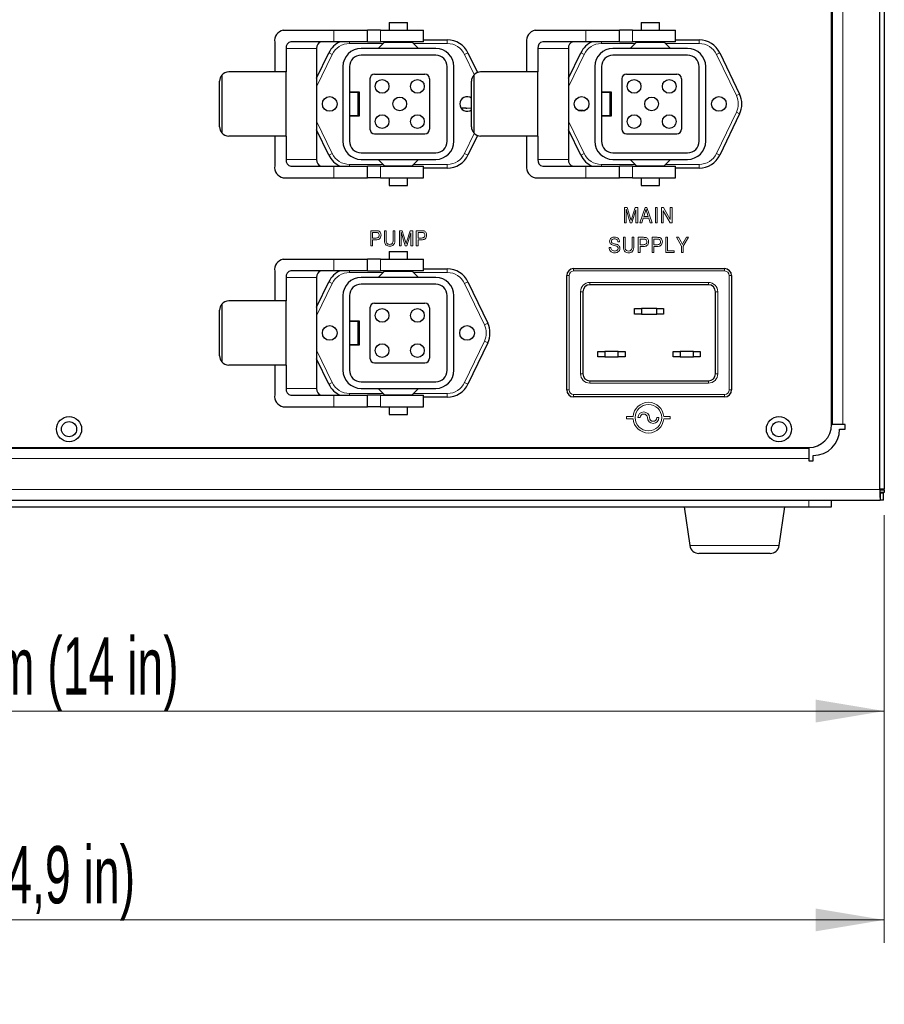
# Model space of a CAD drawing. Header units: millimetres. Extents: x 1 to 419, y 2 to 295.
# Tile 47 of 60: x 183 to 221, y 94 to 137. Entities that reach past the tile are written whole.
import ezdxf

# ---------------------------------------------------------------- set-up
doc = ezdxf.new("R2010")
doc.units = ezdxf.units.MM
doc.styles.add('SLDTEXTSTYLE0', font='TXT', dxfattribs={"width": 0.605})
doc.dimstyles.new('SLDDIMSTYLE0', dxfattribs={"dimtxt": 2.5, "dimasz": 3, "dimexe": 0, "dimexo": 0.0625, "dimtad": 1, "dimlfac": 5, "dimrnd": 1e-09, "dimzin": 12, "dimdsep": 46, "dimtxsty": 'SLDTEXTSTYLE0', "dimsah": 1, "dimcen": 0.09, "dimadec": 0, "dimazin": 3, "dimtfac": 1, "dimtofl": 0, "dimtmove": 0, "dimatfit": 3, "dimfxl": 1, "dimfrac": 2, "dimtolj": 1, "dimtzin": 12, "dimarcsym": 0})
doc.dimstyles.new('SLDDIMSTYLE1', dxfattribs={"dimtxt": 2.5, "dimasz": 3, "dimexe": 0, "dimexo": 0.0625, "dimtad": 1, "dimdec": 0, "dimlfac": 5, "dimrnd": 1e-09, "dimzin": 12, "dimdsep": 46, "dimtxsty": 'SLDTEXTSTYLE0', "dimsah": 1, "dimcen": 0.09, "dimadec": 0, "dimazin": 3, "dimtfac": 1, "dimtofl": 0, "dimtmove": 0, "dimatfit": 3, "dimfxl": 1, "dimfrac": 2, "dimtolj": 1, "dimtzin": 12, "dimarcsym": 0})

# ---------------------------------------------------------------- blocks, each defined once
blk = doc.blocks.new('_D_8')
at = {"color": 7, "linetype": 'Continuous', "lineweight": 0}
for p, q in [((149.527, 115.574), (149.527, 105.905)), ((220.727, 115.454), (220.727, 105.905)), ((149.527, 106.905), (220.727, 106.905))]:
    blk.add_line(p, q, dxfattribs=at)
at = {"color": 7, "linetype": 'Continuous', "lineweight": 18}
for points in [[(149.527, 106.905), (152.527, 106.405), (152.527, 107.405)], [(220.727, 106.905), (217.727, 107.405), (217.727, 106.405)]]:
    blk.add_solid(points, dxfattribs=at)
at = {"color": 7, "linetype": 'Continuous', "lineweight": 18, "char_height": 2.5, "attachment_point": 1, "style": 'SLDTEXTSTYLE0'}
for s, insert in [('356', (173.58, 110.128)), ('mm (14 in)', (180.246, 110.128))]:
    blk.add_mtext(s, dxfattribs=dict(at, insert=insert))
blk = doc.blocks.new('_D_9')
at = {"color": 7, "linetype": 'Continuous', "lineweight": 0}
for p, q in [((145.216, 146.691), (145.216, 96.786)), ((220.727, 115.454), (220.727, 96.786)), ((145.216, 97.786), (220.727, 97.786))]:
    blk.add_line(p, q, dxfattribs=at)
at = {"color": 7, "linetype": 'Continuous', "lineweight": 18}
for points in [[(145.216, 97.786), (148.216, 97.286), (148.216, 98.286)], [(220.727, 97.786), (217.727, 98.286), (217.727, 97.286)]]:
    blk.add_solid(points, dxfattribs=at)
at = {"color": 7, "linetype": 'Continuous', "lineweight": 18, "char_height": 2.5, "attachment_point": 1, "style": 'SLDTEXTSTYLE0'}
for s, insert in [('378', (169.992, 101.009)), ('mm (14,9 in)', (176.659, 101.009))]:
    blk.add_mtext(s, dxfattribs=dict(at, insert=insert))

msp = doc.modelspace()

# ---------------------------------------------------------------- linework, layer by layer
at = {"color": 7, "linetype": 'Continuous', "lineweight": 25}
for p, q in [((220.5266, 116.5741), (220.5266, 156.2541)), ((220.7266, 156.2341), (220.7266, 116.5941)), ((218.4266, 119.4141), (218.4266, 153.4141)), ((199.1076, 136.9741), (199.1076, 136.6341)), ((199.1076, 136.9741), (199.5076, 136.9741)), ((199.5076, 136.9741), (199.9076, 136.9741)), ((199.9076, 136.6341), (199.9076, 136.9741)), ((210.1076, 136.9741), (210.1076, 136.6341)), ((210.1076, 136.9741), (210.5076, 136.9741)), ((210.5076, 136.9741), (210.9076, 136.9741)), ((210.9076, 136.6341), (210.9076, 136.9741)), ((194.4741, 136.6341), (196.6944, 136.6341)), ((196.6944, 136.6341), (198.1625, 136.6341)), ((198.1625, 136.1341), (198.1625, 136.6341)), ((198.7299, 136.6341), (198.1625, 136.6341)), ((198.7299, 136.6341), (200.608, 136.6341)), ((200.608, 136.1341), (200.608, 136.6341)), ((205.4741, 136.6341), (207.6944, 136.6341)), ((207.6944, 136.6341), (209.1625, 136.6341)), ((209.1625, 136.1341), (209.1625, 136.6341)), ((209.7299, 136.6341), (209.1625, 136.6341)), ((209.7299, 136.6341), (211.608, 136.6341)), ((211.608, 136.1341), (211.608, 136.6341)), ((194.1064, 136.1141), (194.1064, 134.8141)), ((196.6944, 136.1341), (194.8135, 136.1341)), ((198.1625, 136.1341), (196.6944, 136.1341)), ((198.1625, 136.1341), (198.7299, 136.1341)), ((198.6276, 135.8341), (198.9076, 136.1141)), ((200.608, 136.1341), (198.7299, 136.1341)), ((198.9076, 136.1141), (199.5076, 136.1141)), ((199.1076, 136.1341), (199.1076, 136.1141)), ((199.5076, 136.1141), (200.1076, 136.1141)), ((199.9076, 136.1141), (199.9076, 136.1341)), ((200.3876, 135.8341), (200.1076, 136.1141)), ((200.608, 136.2141), (201.6446, 136.2141)), ((205.1064, 136.1141), (205.1064, 134.8141)), ((207.6944, 136.1341), (205.8135, 136.1341)), ((209.1625, 136.1341), (207.6944, 136.1341)), ((209.1625, 136.1341), (209.7299, 136.1341)), ((209.6276, 135.8341), (209.9076, 136.1141)), ((211.608, 136.1341), (209.7299, 136.1341)), ((209.9076, 136.1141), (210.5076, 136.1141)), ((210.1076, 136.1341), (210.1076, 136.1141)), ((210.5076, 136.1141), (211.1076, 136.1141)), ((210.9076, 136.1141), (210.9076, 136.1341)), ((211.3876, 135.8341), (211.1076, 136.1141)), ((211.608, 136.2141), (212.6446, 136.2141)), ((194.6014, 135.8341), (194.6014, 134.8141)), ((195.9378, 135.8341), (195.9378, 130.9941)), ((195.9378, 134.5388), (196.4689, 135.6465)), ((201.1376, 135.8341), (197.8776, 135.8341)), ((201.1376, 135.5441), (197.8776, 135.5441)), ((202.5463, 135.6465), (202.9578, 134.7882)), ((205.6014, 135.8341), (205.6014, 134.8141)), ((206.9378, 135.8341), (206.9378, 130.9941)), ((206.9378, 134.5388), (207.4689, 135.6465)), ((212.1376, 135.8341), (208.8776, 135.8341)), ((212.1376, 135.5441), (208.8776, 135.5441)), ((213.5463, 135.6465), (214.4093, 133.8465)), ((197.0876, 135.0441), (197.0876, 131.7841)), ((197.3776, 135.0441), (197.3776, 131.7841)), ((201.6376, 131.7841), (201.6376, 135.0441)), ((201.9276, 131.7841), (201.9276, 135.0441)), ((208.0876, 135.0441), (208.0876, 131.7841)), ((208.3776, 135.0441), (208.3776, 131.7841)), ((212.6376, 131.7841), (212.6376, 135.0441)), ((212.9276, 131.7841), (212.9276, 135.0441)), ((191.7994, 134.6787), (191.7994, 132.1496)), ((194.6014, 134.8141), (192.0994, 134.8141)), ((194.6014, 132.0141), (194.6014, 134.8141)), ((198.4676, 134.7141), (200.6676, 134.7141)), ((202.7994, 134.6787), (202.7994, 132.1496)), ((205.6014, 134.8141), (203.0994, 134.8141)), ((205.6014, 132.0141), (205.6014, 134.8141)), ((209.4676, 134.7141), (211.6676, 134.7141)), ((191.6994, 132.4141), (191.6994, 134.4141)), ((198.2676, 134.5141), (198.2676, 132.3141)), ((200.8676, 134.5141), (200.8676, 132.3141)), ((202.6994, 132.4141), (202.6994, 134.4141)), ((209.2676, 134.5141), (209.2676, 132.3141)), ((211.8676, 134.5141), (211.8676, 132.3141)), ((197.8076, 133.9341), (197.3776, 133.9341)), ((197.7376, 133.9141), (197.3776, 133.9141)), ((197.7376, 133.9141), (197.7376, 132.9141)), ((197.8076, 132.8941), (197.8076, 133.9341)), ((208.8076, 133.9341), (208.3776, 133.9341)), ((208.7376, 133.9141), (208.3776, 133.9141)), ((208.7376, 133.9141), (208.7376, 132.9141)), ((208.8076, 132.8941), (208.8076, 133.9341)), ((197.3776, 132.9141), (197.7376, 132.9141)), ((197.3776, 132.8941), (197.8076, 132.8941)), ((202.4574, 133.2254), (202.2463, 133.2294)), ((202.6994, 133.2209), (202.5036, 133.2246)), ((207.5575, 133.1251), (207.3636, 133.1284)), ((207.642, 133.1237), (207.6014, 133.1244)), ((208.3776, 132.9141), (208.7376, 132.9141)), ((208.3776, 132.8941), (208.8076, 132.8941)), ((208.8076, 133.1042), (208.7376, 133.1053)), ((214.4093, 132.9818), (213.5463, 131.1818)), ((194.6014, 132.0141), (192.0994, 132.0141)), ((194.1064, 132.0141), (194.1064, 130.7141)), ((194.6014, 132.0141), (194.6014, 130.9941)), ((196.4689, 131.1818), (195.9378, 132.2895)), ((198.4676, 132.1141), (200.6676, 132.1141)), ((202.9578, 132.04), (202.5463, 131.1818)), ((205.6014, 132.0141), (203.0994, 132.0141)), ((205.1064, 132.0141), (205.1064, 130.7141)), ((205.6014, 132.0141), (205.6014, 130.9941)), ((207.4689, 131.1818), (206.9378, 132.2895)), ((209.4676, 132.1141), (211.6676, 132.1141)), ((197.8776, 131.2841), (201.1376, 131.2841)), ((208.8776, 131.2841), (212.1376, 131.2841)), ((197.8776, 130.9941), (201.1376, 130.9941)), ((198.6276, 130.9941), (198.9076, 130.7141)), ((198.9076, 130.7141), (199.5076, 130.7141)), ((199.1076, 130.7141), (199.1076, 130.6941)), ((199.5076, 130.7141), (200.1076, 130.7141)), ((199.9076, 130.6941), (199.9076, 130.7141)), ((200.3876, 130.9941), (200.1076, 130.7141)), ((208.8776, 130.9941), (212.1376, 130.9941)), ((209.6276, 130.9941), (209.9076, 130.7141)), ((209.9076, 130.7141), (210.5076, 130.7141)), ((210.1076, 130.7141), (210.1076, 130.6941)), ((210.5076, 130.7141), (211.1076, 130.7141)), ((210.9076, 130.6941), (210.9076, 130.7141)), ((211.3876, 130.9941), (211.1076, 130.7141)), ((194.8135, 130.6941), (196.6944, 130.6941)), ((196.6944, 130.6941), (198.1625, 130.6941)), ((198.1625, 130.1941), (198.1625, 130.6941)), ((198.7299, 130.6941), (198.1625, 130.6941)), ((198.7299, 130.6941), (200.608, 130.6941)), ((200.608, 130.1941), (200.608, 130.6941)), ((201.6446, 130.6141), (200.608, 130.6141)), ((205.8135, 130.6941), (207.6944, 130.6941)), ((207.6944, 130.6941), (209.1625, 130.6941)), ((209.1625, 130.1941), (209.1625, 130.6941)), ((209.7299, 130.6941), (209.1625, 130.6941)), ((209.7299, 130.6941), (211.608, 130.6941)), ((211.608, 130.1941), (211.608, 130.6941)), ((212.6446, 130.6141), (211.608, 130.6141)), ((194.4741, 130.1941), (196.6944, 130.1941)), ((196.6944, 130.1941), (198.1625, 130.1941)), ((198.7299, 130.1941), (198.1625, 130.1941)), ((198.7299, 130.1941), (200.608, 130.1941)), ((199.1076, 130.1941), (199.1076, 129.8541)), ((199.1076, 129.8541), (199.5076, 129.8541)), ((199.5076, 129.8541), (199.9076, 129.8541)), ((199.9076, 129.8541), (199.9076, 130.1941)), ((205.4741, 130.1941), (207.6944, 130.1941)), ((207.6944, 130.1941), (209.1625, 130.1941)), ((209.7299, 130.1941), (209.1625, 130.1941)), ((209.7299, 130.1941), (211.608, 130.1941)), ((210.1076, 130.1941), (210.1076, 129.8541)), ((210.1076, 129.8541), (210.5076, 129.8541)), ((210.5076, 129.8541), (210.9076, 129.8541)), ((210.9076, 129.8541), (210.9076, 130.1941)), ((199.1076, 126.9741), (199.1076, 126.6341)), ((199.1076, 126.9741), (199.5076, 126.9741)), ((199.5076, 126.9741), (199.9076, 126.9741)), ((199.9076, 126.6341), (199.9076, 126.9741)), ((194.4741, 126.6341), (196.6944, 126.6341)), ((196.6944, 126.6341), (198.1625, 126.6341)), ((198.1625, 126.1341), (198.1625, 126.6341)), ((198.7299, 126.6341), (198.1625, 126.6341)), ((198.7299, 126.6341), (200.608, 126.6341)), ((200.608, 126.1341), (200.608, 126.6341)), ((194.1064, 126.1141), (194.1064, 124.8141)), ((196.6944, 126.1341), (194.8135, 126.1341)), ((198.1625, 126.1341), (196.6944, 126.1341)), ((198.1625, 126.1341), (198.7299, 126.1341)), ((198.6276, 125.8341), (198.9076, 126.1141)), ((200.608, 126.1341), (198.7299, 126.1341)), ((198.9076, 126.1141), (199.5076, 126.1141)), ((199.1076, 126.1341), (199.1076, 126.1141)), ((199.5076, 126.1141), (200.1076, 126.1141)), ((199.9076, 126.1141), (199.9076, 126.1341)), ((200.3876, 125.8341), (200.1076, 126.1141)), ((200.608, 126.2141), (201.6446, 126.2141)), ((207.1606, 126.2241), (213.7526, 126.2241)), ((194.6014, 125.8341), (194.6014, 124.8141)), ((195.9378, 125.8341), (195.9378, 120.9941)), ((195.9378, 124.5388), (196.4689, 125.6465)), ((201.1376, 125.8341), (197.8776, 125.8341)), ((201.1376, 125.5441), (197.8776, 125.5441)), ((202.5463, 125.6465), (203.4093, 123.8465)), ((206.8566, 120.9281), (206.8566, 125.9201)), ((214.0566, 125.9201), (214.0566, 120.9281)), ((207.5614, 125.2153), (207.5614, 121.6329)), ((213.0478, 125.5193), (207.8654, 125.5193)), ((213.3518, 121.6329), (213.3518, 125.2153)), ((194.6014, 124.8141), (192.0994, 124.8141)), ((194.6014, 122.0141), (194.6014, 124.8141)), ((197.0876, 125.0441), (197.0876, 121.7841)), ((197.3776, 125.0441), (197.3776, 121.7841)), ((198.4676, 124.7141), (200.6676, 124.7141)), ((201.6376, 121.7841), (201.6376, 125.0441)), ((201.9276, 121.7841), (201.9276, 125.0441)), ((191.6994, 122.4141), (191.6994, 124.4141)), ((191.7994, 124.6787), (191.7994, 122.1496)), ((198.2676, 124.5141), (198.2676, 122.3141)), ((200.8676, 124.5141), (200.8676, 122.3141)), ((209.8216, 124.2369), (209.8216, 124.4798)), ((209.8216, 124.4798), (210.1256, 124.4798)), ((210.1256, 124.4798), (210.1256, 124.2369)), ((210.7876, 124.4798), (210.1256, 124.4798)), ((210.7876, 124.2369), (210.7876, 124.4798)), ((210.7876, 124.4798), (211.0916, 124.4798)), ((211.0916, 124.4798), (211.0916, 124.2369)), ((197.8076, 123.9341), (197.3776, 123.9341)), ((197.7376, 123.9141), (197.3776, 123.9141)), ((197.7376, 123.9141), (197.7376, 122.9141)), ((197.8076, 122.8941), (197.8076, 123.9341)), ((210.1256, 124.2369), (209.8216, 124.2369)), ((210.1256, 124.2369), (210.7876, 124.2369)), ((211.0916, 124.2369), (210.7876, 124.2369)), ((203.4093, 122.9818), (202.5463, 121.1818)), ((197.3776, 122.9141), (197.7376, 122.9141)), ((197.3776, 122.8941), (197.8076, 122.8941)), ((208.2214, 122.3685), (208.2214, 122.6113)), ((208.2214, 122.6113), (208.5254, 122.6113)), ((208.5254, 122.6113), (208.5254, 122.3685)), ((209.1042, 122.6113), (208.5254, 122.6113)), ((209.1042, 122.3685), (209.1042, 122.6113)), ((209.1042, 122.6113), (209.4082, 122.6113)), ((209.4082, 122.6113), (209.4082, 122.3685)), ((211.5051, 122.3685), (211.5051, 122.6113)), ((211.5051, 122.6113), (211.8091, 122.6113)), ((211.8091, 122.6113), (211.8091, 122.3685)), ((212.3878, 122.6113), (211.8091, 122.6113)), ((212.3878, 122.3685), (212.3878, 122.6113)), ((212.3878, 122.6113), (212.6918, 122.6113)), ((212.6918, 122.6113), (212.6918, 122.3685)), ((196.4689, 121.1818), (195.9378, 122.2895)), ((198.4676, 122.1141), (200.6676, 122.1141)), ((208.5254, 122.3685), (208.2214, 122.3685)), ((208.5254, 122.3685), (209.1042, 122.3685)), ((209.4082, 122.3685), (209.1042, 122.3685)), ((211.8091, 122.3685), (211.5051, 122.3685)), ((211.8091, 122.3685), (212.3878, 122.3685)), ((212.6918, 122.3685), (212.3878, 122.3685)), ((194.6014, 122.0141), (192.0994, 122.0141)), ((194.1064, 122.0141), (194.1064, 120.7141)), ((194.6014, 122.0141), (194.6014, 120.9941)), ((197.8776, 121.2841), (201.1376, 121.2841)), ((207.8654, 121.3289), (213.0478, 121.3289)), ((197.8776, 120.9941), (201.1376, 120.9941)), ((198.6276, 120.9941), (198.9076, 120.7141)), ((200.3876, 120.9941), (200.1076, 120.7141)), ((194.8135, 120.6941), (196.6944, 120.6941)), ((196.6944, 120.6941), (198.1625, 120.6941)), ((198.1625, 120.1941), (198.1625, 120.6941)), ((198.7299, 120.6941), (198.1625, 120.6941)), ((198.7299, 120.6941), (200.608, 120.6941)), ((198.9076, 120.7141), (199.5076, 120.7141)), ((199.1076, 120.7141), (199.1076, 120.6941)), ((199.5076, 120.7141), (200.1076, 120.7141)), ((199.9076, 120.6941), (199.9076, 120.7141)), ((200.608, 120.1941), (200.608, 120.6941)), ((201.6446, 120.6141), (200.608, 120.6141)), ((213.7526, 120.6241), (207.1606, 120.6241)), ((194.4741, 120.1941), (196.6944, 120.1941)), ((196.6944, 120.1941), (198.1625, 120.1941)), ((198.7299, 120.1941), (198.1625, 120.1941)), ((198.7299, 120.1941), (200.608, 120.1941)), ((199.1076, 120.1941), (199.1076, 119.8541)), ((199.9076, 119.8541), (199.9076, 120.1941)), ((199.1076, 119.8541), (199.5076, 119.8541)), ((199.5076, 119.8541), (199.9076, 119.8541)), ((218.4266, 119.4141), (218.4549, 119.4141)), ((218.4657, 119.4141), (218.4549, 119.4141)), ((218.91, 119.4141), (218.4657, 119.4141)), ((218.7766, 119.2141), (219.015, 119.2141)), ((219.015, 119.4141), (218.91, 119.4141)), ((219.015, 119.2141), (219.015, 119.4141)), ((152.8266, 118.4141), (217.4266, 118.4141)), ((217.4266, 118.3859), (217.4266, 118.4141)), ((217.4266, 118.3859), (217.4266, 118.3751)), ((217.4266, 118.3751), (217.4266, 117.9308)), ((217.4266, 117.9308), (217.4266, 117.8258)), ((217.4266, 117.8258), (217.6266, 117.8258)), ((217.6266, 117.8258), (217.6266, 118.0641)), ((220.7266, 116.5941), (220.5266, 116.5941)), ((220.7266, 116.5541), (220.7266, 116.5941)), ((220.7266, 116.5541), (220.7266, 116.4541)), ((150.0149, 116.1141), (220.5491, 116.1141)), ((218.4266, 115.8265), (218.4266, 116.1141)), ((220.7266, 116.4541), (220.539, 116.4541)), ((220.5491, 116.4141), (220.5491, 116.1141)), ((220.6877, 116.4141), (220.5491, 116.4141)), ((220.6877, 116.1141), (220.5491, 116.1141)), ((220.6877, 116.4141), (220.6887, 116.4141)), ((220.6887, 116.1141), (220.6877, 116.1141)), ((220.6887, 116.1141), (220.6887, 116.4141)), ((152.8266, 115.8265), (217.4266, 115.8265)), ((211.9866, 115.8265), (212.2364, 114.1283)), ((216.1369, 114.1283), (216.3866, 115.8265)), ((217.4266, 115.8265), (218.4266, 115.8265)), ((213.3546, 113.7865), (212.6321, 113.7865)), ((215.7412, 113.7865), (213.3546, 113.7865))]:
    msp.add_line(p, q, dxfattribs=at)
at = {"color": 7, "linetype": 'Continuous', "lineweight": 18}
for p, q in [((218.4549, 119.4141), (218.4549, 153.4141)), ((218.4657, 153.4141), (218.4657, 119.4141)), ((218.91, 153.4141), (218.91, 119.4141)), ((196.6944, 136.6341), (196.6944, 136.1341)), ((198.7299, 136.6341), (198.7299, 136.1341)), ((207.6944, 136.6341), (207.6944, 136.1341)), ((209.7299, 136.6341), (209.7299, 136.1341)), ((197.3706, 136.0541), (197.3706, 136.1341)), ((198.8476, 136.0541), (197.3706, 136.0541)), ((201.6446, 136.0541), (200.1676, 136.0541)), ((201.6446, 136.0541), (201.6446, 136.2141)), ((208.3706, 136.0541), (208.3706, 136.1341)), ((209.8476, 136.0541), (208.3706, 136.0541)), ((212.6446, 136.0541), (211.1676, 136.0541)), ((212.6446, 136.0541), (212.6446, 136.2141)), ((195.9378, 135.8341), (194.6014, 135.8341)), ((196.6132, 135.5773), (195.9378, 134.1687)), ((196.6132, 135.5773), (196.4689, 135.6465)), ((202.5463, 135.6465), (202.4021, 135.5773)), ((202.8217, 134.702), (202.4021, 135.5773)), ((206.9378, 135.8341), (205.6014, 135.8341)), ((207.6132, 135.5773), (206.9378, 134.1687)), ((207.6132, 135.5773), (207.4689, 135.6465)), ((213.5463, 135.6465), (213.4021, 135.5773)), ((214.2651, 133.7773), (213.4021, 135.5773)), ((214.4093, 133.8465), (214.2651, 133.7773)), ((213.4021, 131.251), (214.2651, 133.051)), ((214.4093, 132.9818), (214.2651, 133.051)), ((195.9378, 132.6596), (196.6132, 131.251)), ((206.9378, 132.6596), (207.6132, 131.251)), ((202.4021, 131.251), (202.8217, 132.1262)), ((196.6132, 131.251), (196.4689, 131.1818)), ((202.5463, 131.1818), (202.4021, 131.251)), ((207.6132, 131.251), (207.4689, 131.1818)), ((213.5463, 131.1818), (213.4021, 131.251)), ((195.9378, 130.9941), (194.6014, 130.9941)), ((197.3706, 130.7741), (198.8476, 130.7741)), ((197.3706, 130.6941), (197.3706, 130.7741)), ((200.1676, 130.7741), (201.6446, 130.7741)), ((201.6446, 130.6141), (201.6446, 130.7741)), ((206.9378, 130.9941), (205.6014, 130.9941)), ((208.3706, 130.7741), (209.8476, 130.7741)), ((208.3706, 130.6941), (208.3706, 130.7741)), ((211.1676, 130.7741), (212.6446, 130.7741)), ((212.6446, 130.6141), (212.6446, 130.7741)), ((196.6944, 130.6941), (196.6944, 130.1941)), ((198.7299, 130.6941), (198.7299, 130.1941)), ((207.6944, 130.6941), (207.6944, 130.1941)), ((209.7299, 130.6941), (209.7299, 130.1941)), ((209.379, 128.8911), (209.4996, 128.8911)), ((209.379, 128.2241), (209.379, 128.8911)), ((209.6348, 128.2241), (209.4569, 128.8233)), ((209.4569, 128.8233), (209.4569, 128.2241)), ((209.4996, 128.8911), (209.6409, 128.4189)), ((209.8814, 128.791), (209.7019, 128.2241)), ((209.702, 128.427), (209.85, 128.8911)), ((209.85, 128.8911), (209.9593, 128.8911)), ((209.8814, 128.2241), (209.8814, 128.791)), ((209.9593, 128.8911), (209.9593, 128.2241)), ((210.0572, 128.2241), (210.2789, 128.8911)), ((210.2892, 128.6954), (210.2237, 128.5013)), ((210.2789, 128.8911), (210.3636, 128.8911)), ((210.4193, 128.5013), (210.3611, 128.6846)), ((210.3636, 128.8911), (210.5856, 128.2241)), ((210.7354, 128.8911), (210.8134, 128.8911)), ((210.7354, 128.2241), (210.7354, 128.8911)), ((210.8134, 128.8911), (210.8134, 128.2241)), ((210.9979, 128.8911), (211.0806, 128.8911)), ((210.9979, 128.2241), (210.9979, 128.8911)), ((211.3739, 128.2241), (211.0759, 128.7441)), ((211.0759, 128.7441), (211.0759, 128.2241)), ((211.0806, 128.8911), (211.379, 128.3704)), ((211.379, 128.8911), (211.457, 128.8911)), ((211.379, 128.3704), (211.379, 128.8911)), ((211.457, 128.8911), (211.457, 128.2241)), ((209.4569, 128.2241), (209.379, 128.2241)), ((209.7019, 128.2241), (209.6348, 128.2241)), ((209.6409, 128.4189), (209.6692, 128.3201)), ((209.9593, 128.2241), (209.8814, 128.2241)), ((210.139, 128.2241), (210.0572, 128.2241)), ((210.1999, 128.4234), (210.139, 128.2241)), ((210.4432, 128.4234), (210.1999, 128.4234)), ((210.2237, 128.5013), (210.4193, 128.5013)), ((210.5041, 128.2241), (210.4432, 128.4234)), ((210.5856, 128.2241), (210.5041, 128.2241)), ((210.8134, 128.2241), (210.7354, 128.2241)), ((211.0759, 128.2241), (210.9979, 128.2241)), ((211.457, 128.2241), (211.3739, 128.2241)), ((198.2997, 127.8811), (198.5222, 127.8811)), ((198.2997, 127.2141), (198.2997, 127.8811)), ((198.3777, 127.8031), (198.3777, 127.5606)), ((198.5303, 127.8031), (198.3777, 127.8031)), ((198.9, 127.8811), (198.9779, 127.8811)), ((198.9, 127.4973), (198.9, 127.8811)), ((198.9779, 127.8811), (198.9779, 127.4969)), ((199.2811, 127.8811), (199.3591, 127.8811)), ((199.2811, 127.4969), (199.2811, 127.8811)), ((199.3591, 127.8811), (199.3591, 127.4973)), ((199.5522, 127.8811), (199.6728, 127.8811)), ((199.5522, 127.2141), (199.5522, 127.8811)), ((199.808, 127.2141), (199.6302, 127.8133)), ((199.6302, 127.8133), (199.6302, 127.2141)), ((199.6728, 127.8811), (199.8141, 127.4089)), ((200.0546, 127.781), (199.8751, 127.2141)), ((199.8753, 127.417), (200.0232, 127.8811)), ((200.0232, 127.8811), (200.1326, 127.8811)), ((200.0546, 127.2141), (200.0546, 127.781)), ((200.1326, 127.8811), (200.1326, 127.2141)), ((200.2911, 127.8811), (200.5136, 127.8811)), ((200.2911, 127.2141), (200.2911, 127.8811)), ((200.5217, 127.8031), (200.369, 127.8031)), ((200.369, 127.8031), (200.369, 127.5606)), ((198.3777, 127.5606), (198.5318, 127.5606)), ((198.529, 127.4827), (198.3777, 127.4827)), ((198.3777, 127.4827), (198.3777, 127.2141)), ((199.8141, 127.4089), (199.8424, 127.3101)), ((200.369, 127.5606), (200.5232, 127.5606)), ((200.5204, 127.4827), (200.369, 127.4827)), ((200.369, 127.4827), (200.369, 127.2141)), ((209.1642, 127.4005), (209.0949, 127.3918)), ((209.3313, 127.591), (209.4093, 127.591)), ((209.3313, 127.2072), (209.3313, 127.591)), ((209.4093, 127.591), (209.4093, 127.2068)), ((209.7125, 127.591), (209.7904, 127.591)), ((209.7125, 127.2068), (209.7125, 127.591)), ((209.7904, 127.591), (209.7904, 127.2072)), ((209.9836, 127.591), (210.2061, 127.591)), ((209.9836, 126.9241), (209.9836, 127.591)), ((210.2142, 127.5131), (210.0615, 127.5131)), ((210.0615, 127.5131), (210.0615, 127.2705)), ((210.0615, 127.2705), (210.2157, 127.2705)), ((210.5839, 127.591), (210.8064, 127.591)), ((210.5839, 126.9241), (210.5839, 127.591)), ((210.8145, 127.5131), (210.6618, 127.5131)), ((210.6618, 127.5131), (210.6618, 127.2705)), ((210.6618, 127.2705), (210.816, 127.2705)), ((211.1841, 127.591), (211.2621, 127.591)), ((211.1841, 126.9241), (211.1841, 127.591)), ((211.2621, 127.591), (211.2621, 127.002)), ((211.6458, 127.591), (211.7346, 127.591)), ((211.871, 127.2067), (211.6458, 127.591)), ((211.7346, 127.591), (211.8532, 127.3938)), ((212.1742, 127.591), (211.949, 127.2067)), ((211.9763, 127.3987), (212.0854, 127.591)), ((212.0854, 127.591), (212.1742, 127.591)), ((198.3777, 127.2141), (198.2997, 127.2141)), ((199.6302, 127.2141), (199.5522, 127.2141)), ((199.8751, 127.2141), (199.808, 127.2141)), ((200.1326, 127.2141), (200.0546, 127.2141)), ((200.369, 127.2141), (200.2911, 127.2141)), ((208.7137, 127.1406), (208.783, 127.1493)), ((210.0615, 126.9241), (209.9836, 126.9241)), ((210.2129, 127.1926), (210.0615, 127.1926)), ((210.0615, 127.1926), (210.0615, 126.9241)), ((210.6618, 126.9241), (210.5839, 126.9241)), ((210.8131, 127.1926), (210.6618, 127.1926)), ((210.6618, 127.1926), (210.6618, 126.9241)), ((211.5566, 126.9241), (211.1841, 126.9241)), ((211.2621, 127.002), (211.5566, 127.002)), ((211.5566, 127.002), (211.5566, 126.9241)), ((211.871, 126.9241), (211.871, 127.2067)), ((211.949, 126.9241), (211.871, 126.9241)), ((211.949, 127.2067), (211.949, 126.9241)), ((196.6944, 126.6341), (196.6944, 126.1341)), ((198.7299, 126.6341), (198.7299, 126.1341)), ((197.3706, 126.0541), (197.3706, 126.1341)), ((198.8476, 126.0541), (197.3706, 126.0541)), ((201.6446, 126.0541), (200.1676, 126.0541)), ((201.6446, 126.0541), (201.6446, 126.2141)), ((207.1606, 126.1221), (207.1606, 126.2241)), ((213.7526, 126.1221), (207.1606, 126.1221)), ((213.7526, 126.1221), (213.7526, 126.2241)), ((195.9378, 125.8341), (194.6014, 125.8341)), ((196.6132, 125.5773), (195.9378, 124.1687)), ((196.6132, 125.5773), (196.4689, 125.6465)), ((202.5463, 125.6465), (202.4021, 125.5773)), ((203.2651, 123.7773), (202.4021, 125.5773)), ((206.8566, 125.9201), (206.9586, 125.9201)), ((206.9586, 125.9201), (206.9586, 120.9281)), ((207.8654, 125.6213), (213.0478, 125.6213)), ((207.8654, 125.6213), (207.8654, 125.5193)), ((213.0478, 125.6213), (213.0478, 125.5193)), ((213.9546, 125.9201), (214.0566, 125.9201)), ((213.9546, 120.9281), (213.9546, 125.9201)), ((207.4594, 121.6329), (207.4594, 125.2153)), ((207.4594, 125.2153), (207.5614, 125.2153)), ((213.3518, 125.2153), (213.4538, 125.2153)), ((213.4538, 125.2153), (213.4538, 121.6329)), ((203.4093, 123.8465), (203.2651, 123.7773)), ((202.4021, 121.251), (203.2651, 123.051)), ((203.4093, 122.9818), (203.2651, 123.051)), ((195.9378, 122.6596), (196.6132, 121.251)), ((196.6132, 121.251), (196.4689, 121.1818)), ((202.5463, 121.1818), (202.4021, 121.251)), ((207.4594, 121.6329), (207.5614, 121.6329)), ((207.8654, 121.3289), (207.8654, 121.2269)), ((213.0478, 121.3289), (213.0478, 121.2269)), ((213.3518, 121.6329), (213.4538, 121.6329)), ((195.9378, 120.9941), (194.6014, 120.9941)), ((206.8566, 120.9281), (206.9586, 120.9281)), ((213.0478, 121.2269), (207.8654, 121.2269)), ((213.9546, 120.9281), (214.0566, 120.9281)), ((196.6944, 120.6941), (196.6944, 120.1941)), ((197.3706, 120.7741), (198.8476, 120.7741)), ((197.3706, 120.6941), (197.3706, 120.7741)), ((198.7299, 120.6941), (198.7299, 120.1941)), ((200.1676, 120.7741), (201.6446, 120.7741)), ((201.6446, 120.6141), (201.6446, 120.7741)), ((207.1606, 120.6241), (207.1606, 120.7261)), ((207.1606, 120.7261), (213.7526, 120.7261)), ((213.7526, 120.6241), (213.7526, 120.7261)), ((209.7576, 119.7624), (209.4742, 119.7624)), ((209.4742, 119.7624), (209.4742, 119.671)), ((209.4742, 119.671), (209.7576, 119.671)), ((209.9694, 119.7167), (210.0609, 119.7167)), ((210.8838, 119.7167), (210.7924, 119.7167)), ((211.3791, 119.7624), (211.0956, 119.7624)), ((211.0956, 119.671), (211.3791, 119.671)), ((211.3791, 119.671), (211.3791, 119.7624)), ((152.8266, 118.3859), (217.4266, 118.3859)), ((217.4266, 118.3751), (152.8266, 118.3751)), ((217.4266, 117.9308), (152.8266, 117.9308)), ((149.9866, 116.5741), (220.5266, 116.5741)), ((220.5285, 116.5541), (220.7266, 116.5541)), ((217.4266, 115.8265), (217.4266, 116.1141)), ((220.6877, 116.1141), (220.6877, 116.4141)), ((212.2364, 114.1283), (216.1369, 114.1283))]:
    msp.add_line(p, q, dxfattribs=at)
at = {"color": 7, "linetype": 'Continuous', "lineweight": 25, "flags": 128}
msp.add_lwpolyline([(220.6887, 116.3912), (220.6916, 116.3981), (220.7107, 116.4541)], dxfattribs=at)
at = {"color": 7, "linetype": 'Continuous', "lineweight": 25}
for centre, radius in [((198.7976, 134.1841), 0.3), ((200.3376, 134.1841), 0.3), ((209.7976, 134.1841), 0.3), ((211.3376, 134.1841), 0.3), ((196.5076, 133.4141), 0.32), ((199.5676, 133.4141), 0.3), ((207.5076, 133.4141), 0.32), ((210.5676, 133.4141), 0.3), ((213.5076, 133.4141), 0.32), ((198.7976, 132.6441), 0.3), ((200.3376, 132.6441), 0.3), ((209.7976, 132.6441), 0.3), ((211.3376, 132.6441), 0.3), ((198.7976, 124.1841), 0.3), ((200.3376, 124.1841), 0.3), ((196.5076, 123.4141), 0.32), ((202.5076, 123.4141), 0.32), ((198.7976, 122.6441), 0.3), ((200.3376, 122.6441), 0.3), ((185.1266, 119.2141), 0.55), ((185.1266, 119.2141), 0.33), ((216.1266, 119.2141), 0.55), ((216.1266, 119.2141), 0.33)]:
    msp.add_circle(centre, radius, dxfattribs=at)
at = {"color": 7, "linetype": 'Continuous', "lineweight": 18}
msp.add_circle((210.4266, 119.7167), 0.5791, dxfattribs=at)
at = {"color": 7, "linetype": 'Continuous', "lineweight": 25}
for centre, radius, start, end in [((194.566, 136.1791), 0.4642, 101.42175, 188.04947), ((205.566, 136.1791), 0.4642, 101.42175, 188.04947), ((194.8665, 135.8716), 0.2678, 101.42175, 188.04947), ((196.203, 135.8716), 0.2678, 101.42175, 188.04947), ((197.3706, 135.2141), 1, 113.07392, 154.38487), ((201.6446, 135.2141), 1, 25.61513, 90), ((205.8665, 135.8716), 0.2678, 101.42175, 188.04947), ((207.203, 135.8716), 0.2678, 101.42175, 188.04947), ((208.3706, 135.2141), 1, 113.07392, 154.38487), ((212.6446, 135.2141), 1, 25.61513, 90), ((197.8776, 135.0441), 0.79, 90, 180), ((197.8776, 135.0441), 0.5, 90, 180), ((201.1376, 135.0441), 0.79, 360, 90), ((201.1376, 135.0441), 0.5, 360, 90), ((208.8776, 135.0441), 0.79, 90, 180), ((208.8776, 135.0441), 0.5, 90, 180), ((212.1376, 135.0441), 0.79, 360, 90), ((212.1376, 135.0441), 0.5, 360, 90), ((192.0994, 134.4141), 0.4, 138.59038, 180), ((192.0994, 134.4141), 0.4, 90, 138.59038), ((198.4676, 134.5141), 0.2, 90, 180), ((200.6676, 134.5141), 0.2, 0, 90), ((203.0994, 134.4141), 0.4, 138.59038, 180), ((203.0994, 134.4141), 0.4, 90, 138.59038), ((209.4676, 134.5141), 0.2, 90, 180), ((211.6676, 134.5141), 0.2, 0, 90), ((202.5076, 133.4141), 0.32, 53.18267, 180), ((213.5076, 133.4141), 1, 334.38487, 25.61513), ((202.5076, 133.4141), 0.32, 180, 306.81733), ((202.4866, 133.5541), 0.33, 264.91589, 272.93577), ((207.5866, 133.5541), 0.43, 266.10728, 271.97237), ((192.0994, 132.4141), 0.4, 180, 221.40962), ((192.0994, 132.4141), 0.4, 221.40962, 270), ((198.4676, 132.3141), 0.2, 180, 270), ((200.6676, 132.3141), 0.2, 270, 0), ((203.0994, 132.4141), 0.4, 180, 221.40962), ((203.0994, 132.4141), 0.4, 221.40962, 270), ((209.4676, 132.3141), 0.2, 180, 270), ((211.6676, 132.3141), 0.2, 270, 0), ((197.8776, 131.7841), 0.79, 180, 270), ((197.8776, 131.7841), 0.5, 180, 270), ((201.1376, 131.7841), 0.79, 270, 0), ((201.1376, 131.7841), 0.5, 270, 0), ((208.8776, 131.7841), 0.79, 180, 270), ((208.8776, 131.7841), 0.5, 180, 270), ((212.1376, 131.7841), 0.5, 270, 0), ((212.1376, 131.7841), 0.79, 270, 0), ((197.3706, 131.6141), 1, 205.61513, 246.92608), ((201.6446, 131.6141), 1, 270, 334.38487), ((208.3706, 131.6141), 1, 205.61513, 246.92608), ((212.6446, 131.6141), 1, 270, 334.38487), ((194.566, 130.6491), 0.4642, 171.95053, 258.57825), ((194.8665, 130.9566), 0.2678, 171.95053, 258.57825), ((196.203, 130.9566), 0.2678, 171.95053, 258.57825), ((205.566, 130.6491), 0.4642, 171.95053, 258.57825), ((205.8665, 130.9566), 0.2678, 171.95053, 258.57825), ((207.203, 130.9566), 0.2678, 171.95053, 258.57825), ((194.566, 126.1791), 0.4642, 101.42175, 188.04947), ((194.8665, 125.8716), 0.2678, 101.42175, 188.04947), ((196.203, 125.8716), 0.2678, 101.42175, 188.04947), ((197.3706, 125.2141), 1, 113.07392, 154.38487), ((201.6446, 125.2141), 1, 25.61513, 90), ((207.1606, 125.9201), 0.304, 90, 180), ((213.7526, 125.9201), 0.304, 0, 90), ((197.8776, 125.0441), 0.79, 90, 180), ((197.8776, 125.0441), 0.5, 90, 180), ((201.1376, 125.0441), 0.79, 0, 90), ((201.1376, 125.0441), 0.5, 0, 90), ((207.8654, 125.2153), 0.304, 90, 180), ((213.0478, 125.2153), 0.304, 0, 90), ((192.0994, 124.4141), 0.4, 90, 138.59038), ((198.4676, 124.5141), 0.2, 90, 180), ((200.6676, 124.5141), 0.2, 0, 90), ((192.0994, 124.4141), 0.4, 138.59038, 180), ((202.5076, 123.4141), 1, 334.38487, 25.61513), ((192.0994, 122.4141), 0.4, 180, 221.40962), ((192.0994, 122.4141), 0.4, 221.40962, 270), ((198.4676, 122.3141), 0.2, 180, 270), ((200.6676, 122.3141), 0.2, 270, 0), ((197.8776, 121.7841), 0.79, 180, 270), ((197.8776, 121.7841), 0.5, 180, 270), ((201.1376, 121.7841), 0.79, 270, 0), ((201.1376, 121.7841), 0.5, 270, 0), ((207.8654, 121.6329), 0.304, 180, 270), ((213.0478, 121.6329), 0.304, 270, 0), ((194.8665, 120.9566), 0.2678, 171.95053, 258.57825), ((196.203, 120.9566), 0.2678, 171.95053, 258.57825), ((197.3706, 121.6141), 1, 205.61513, 246.92608), ((201.6446, 121.6141), 1, 270, 334.38487), ((207.1606, 120.9281), 0.304, 180, 270), ((213.7526, 120.9281), 0.304, 270, 0), ((194.566, 120.6491), 0.4642, 171.95053, 258.57825), ((217.4266, 119.4141), 1, 270, 0), ((217.6266, 119.2141), 1.15, 270, 0), ((212.6321, 114.1865), 0.4, 188.36589, 270), ((215.7412, 114.1865), 0.4, 270, 351.63411)]:
    msp.add_arc(centre, radius, start, end, dxfattribs=at)
at = {"color": 7, "linetype": 'Continuous', "lineweight": 18}
for centre, radius, start, end in [((197.3706, 135.2141), 0.84, 90, 154.38487), ((201.6446, 135.2141), 0.84, 25.61513, 90), ((208.3706, 135.2141), 0.84, 90, 154.38487), ((212.6446, 135.2141), 0.84, 25.61513, 90), ((213.5076, 133.4141), 0.84, 334.38487, 25.61513), ((197.3706, 131.6141), 0.84, 205.61513, 270), ((201.6446, 131.6141), 0.84, 270, 334.38487), ((208.3706, 131.6141), 0.84, 205.61513, 270), ((212.6446, 131.6141), 0.84, 270, 334.38487), ((197.3706, 125.2141), 0.84, 90, 154.38487), ((201.6446, 125.2141), 0.84, 25.61513, 90), ((207.1606, 125.9201), 0.202, 90, 180), ((213.7526, 125.9201), 0.202, 0, 90), ((207.8654, 125.2153), 0.406, 90, 180), ((213.0478, 125.2153), 0.406, 0, 90), ((202.5076, 123.4141), 0.84, 334.38487, 25.61513), ((197.3706, 121.6141), 0.84, 205.61513, 270), ((201.6446, 121.6141), 0.84, 270, 334.38487), ((207.8654, 121.6329), 0.406, 180, 270), ((213.0478, 121.6329), 0.406, 270, 0), ((207.1606, 120.9281), 0.202, 180, 270), ((213.7526, 120.9281), 0.202, 270, 0), ((210.4266, 119.7167), 0.6706, 3.90956, 176.09044), ((210.2209, 119.7167), 0.2515, 0, 180), ((210.4266, 119.7167), 0.6706, 183.90956, 356.09044), ((210.2209, 119.7167), 0.16, 0, 180), ((210.6324, 119.7167), 0.2515, 180, 0), ((210.6324, 119.7167), 0.16, 180, 0)]:
    msp.add_arc(centre, radius, start, end, dxfattribs=at)
for points, knots in [([(210.3214, 128.8217), (210.3166, 128.7978), (210.3081, 128.7551), (210.295, 128.7136), (210.2892, 128.6954)], [0, 0, 0, 0, 0.5599751, 1, 1, 1, 1]), ([(210.3611, 128.6846), (210.353, 128.71), (210.3386, 128.7553), (210.3267, 128.8014), (210.3214, 128.8217)], [0, 0, 0, 0, 0.5600151, 1, 1, 1, 1]), ([(209.6692, 128.3201), (209.6752, 128.3401), (209.6859, 128.3758), (209.6971, 128.4114), (209.702, 128.427)], [0, 0, 0, 0, 0.5599983, 1, 1, 1, 1]), ([(198.5222, 127.8811), (198.5442, 127.881), (198.5833, 127.8809), (198.6214, 127.8721), (198.6382, 127.8682)], [0, 0, 0, 0, 0.5603722, 1, 1, 1, 1]), ([(198.6722, 127.6842), (198.6703, 127.7042), (198.6666, 127.7441), (198.6295, 127.7925), (198.5773, 127.8024), (198.546, 127.8029), (198.5303, 127.8031)], [0, 0, 0, 0, 0.2802247, 0.5584801, 0.778436, 1, 1, 1, 1]), ([(198.6382, 127.8682), (198.6574, 127.859), (198.6959, 127.8405), (198.7416, 127.7761), (198.7469, 127.7213), (198.7501, 127.6878)], [0, 0, 0, 0, 0.2800207, 0.560476, 1, 1, 1, 1]), ([(200.5136, 127.8811), (200.5355, 127.881), (200.5747, 127.8809), (200.6128, 127.8721), (200.6296, 127.8682)], [0, 0, 0, 0, 0.5603722, 1, 1, 1, 1]), ([(200.6635, 127.6842), (200.6617, 127.7042), (200.658, 127.7441), (200.6209, 127.7925), (200.5686, 127.8024), (200.5374, 127.8029), (200.5217, 127.8031)], [0, 0, 0, 0, 0.2802247, 0.5584801, 0.778436, 1, 1, 1, 1]), ([(200.6296, 127.8682), (200.6488, 127.859), (200.6873, 127.8405), (200.7329, 127.7761), (200.7383, 127.7213), (200.7415, 127.6878)], [0, 0, 0, 0, 0.2800207, 0.560476, 1, 1, 1, 1]), ([(198.7501, 127.6878), (198.7474, 127.6555), (198.7421, 127.5911), (198.6851, 127.5137), (198.6049, 127.4855), (198.5543, 127.4836), (198.529, 127.4827)], [0, 0, 0, 0, 0.2802901, 0.5585092, 0.7787637, 1, 1, 1, 1]), ([(198.5318, 127.5606), (198.5519, 127.5614), (198.5918, 127.563), (198.6446, 127.5893), (198.6696, 127.6369), (198.6713, 127.6684), (198.6722, 127.6842)], [0, 0, 0, 0, 0.2812576, 0.5595633, 0.7791122, 1, 1, 1, 1]), ([(199.1305, 127.2055), (199.1037, 127.2069), (199.0504, 127.2098), (198.975, 127.2439), (198.9035, 127.3408), (198.9014, 127.4327), (198.9, 127.4973)], [0, 0, 0, 0, 0.1874286, 0.374093, 0.5602135, 1, 1, 1, 1]), ([(198.9779, 127.4969), (198.9772, 127.4451), (198.9763, 127.3804), (199.0204, 127.3188), (199.0619, 127.2895), (199.0997, 127.2858), (199.1249, 127.2834)], [0, 0, 0, 0, 0.4993114, 0.6248062, 0.7502883, 1, 1, 1, 1]), ([(199.1249, 127.2834), (199.1508, 127.2851), (199.1896, 127.2877), (199.2349, 127.314), (199.2813, 127.3772), (199.2812, 127.4437), (199.2811, 127.4969)], [0, 0, 0, 0, 0.25017834, 0.37549552, 0.50065756, 1, 1, 1, 1]), ([(199.3591, 127.4973), (199.3581, 127.4576), (199.3561, 127.3786), (199.3145, 127.2705), (199.2245, 127.2118), (199.1619, 127.2076), (199.1305, 127.2055)], [0, 0, 0, 0, 0.2816193, 0.5600013, 0.7794077, 1, 1, 1, 1]), ([(199.8424, 127.3101), (199.8484, 127.3301), (199.8591, 127.3658), (199.8703, 127.4014), (199.8753, 127.417)], [0, 0, 0, 0, 0.5599983, 1, 1, 1, 1]), ([(200.7415, 127.6878), (200.7388, 127.6555), (200.7334, 127.5911), (200.6765, 127.5137), (200.5962, 127.4855), (200.5457, 127.4836), (200.5204, 127.4827)], [0, 0, 0, 0, 0.2802901, 0.5585092, 0.7787637, 1, 1, 1, 1]), ([(200.5232, 127.5606), (200.5433, 127.5614), (200.5832, 127.563), (200.636, 127.5893), (200.661, 127.6369), (200.6627, 127.6684), (200.6635, 127.6842)], [0, 0, 0, 0, 0.2812576, 0.5595633, 0.7791122, 1, 1, 1, 1]), ([(208.7311, 127.417), (208.7346, 127.4465), (208.7417, 127.5054), (208.8022, 127.5666), (208.8723, 127.5961), (208.9183, 127.5985), (208.9414, 127.5997)], [0, 0, 0, 0, 0.2792261, 0.5583739, 0.7789215, 1, 1, 1, 1]), ([(208.9265, 127.2337), (208.8722, 127.2486), (208.7964, 127.2693), (208.7372, 127.3523), (208.7331, 127.3954), (208.7311, 127.417)], [0, 0, 0, 0, 0.5585997, 0.77924436, 1, 1, 1, 1]), ([(208.9482, 127.5217), (208.9298, 127.5209), (208.8933, 127.5193), (208.8456, 127.498), (208.8139, 127.4606), (208.8106, 127.4317), (208.809, 127.4173)], [0, 0, 0, 0, 0.2811293, 0.5606527, 0.7803355, 1, 1, 1, 1]), ([(208.809, 127.4173), (208.8098, 127.4034), (208.8112, 127.3787), (208.8262, 127.3592), (208.8328, 127.3507)], [0, 0, 0, 0, 0.5604233, 1, 1, 1, 1]), ([(208.8328, 127.3507), (208.8528, 127.3395), (208.8885, 127.3195), (208.9285, 127.3108), (208.9461, 127.307)], [0, 0, 0, 0, 0.558217, 1, 1, 1, 1]), ([(208.9414, 127.5997), (208.9728, 127.5974), (209.0356, 127.5929), (209.1128, 127.5449), (209.1561, 127.4743), (209.1615, 127.4251), (209.1642, 127.4005)], [0, 0, 0, 0, 0.2804309, 0.5595534, 0.7795198, 1, 1, 1, 1]), ([(208.9461, 127.307), (208.9694, 127.3017), (209.011, 127.2923), (209.0513, 127.2785), (209.069, 127.2724)], [0, 0, 0, 0, 0.5601174, 1, 1, 1, 1]), ([(209.0949, 127.3918), (209.0918, 127.4124), (209.0856, 127.4533), (209.0469, 127.4997), (208.9967, 127.5194), (208.9643, 127.521), (208.9482, 127.5217)], [0, 0, 0, 0, 0.280542, 0.5587621, 0.7790117, 1, 1, 1, 1]), ([(209.069, 127.2724), (209.0866, 127.2638), (209.1218, 127.2464), (209.1588, 127.2048), (209.1787, 127.1579), (209.1806, 127.1272), (209.1815, 127.1118)], [0, 0, 0, 0, 0.2802398, 0.5599622, 0.7798683, 1, 1, 1, 1]), ([(210.2061, 127.591), (210.228, 127.591), (210.2672, 127.5908), (210.3053, 127.582), (210.3221, 127.5782)], [0, 0, 0, 0, 0.5603722, 1, 1, 1, 1]), ([(210.434, 127.3978), (210.4313, 127.3654), (210.4259, 127.301), (210.369, 127.2237), (210.2887, 127.1955), (210.2382, 127.1936), (210.2129, 127.1926)], [0, 0, 0, 0, 0.2802901, 0.5585092, 0.7787637, 1, 1, 1, 1]), ([(210.3561, 127.3941), (210.3542, 127.4141), (210.3505, 127.454), (210.3134, 127.5025), (210.2611, 127.5124), (210.2299, 127.5128), (210.2142, 127.5131)], [0, 0, 0, 0, 0.2802247, 0.5584801, 0.778436, 1, 1, 1, 1]), ([(210.2157, 127.2705), (210.2358, 127.2713), (210.2757, 127.2729), (210.3285, 127.2992), (210.3535, 127.3468), (210.3552, 127.3783), (210.3561, 127.3941)], [0, 0, 0, 0, 0.2812576, 0.5595633, 0.7791122, 1, 1, 1, 1]), ([(210.3221, 127.5782), (210.3413, 127.5689), (210.3798, 127.5505), (210.4254, 127.486), (210.4308, 127.4312), (210.434, 127.3978)], [0, 0, 0, 0, 0.2800207, 0.560476, 1, 1, 1, 1]), ([(210.8064, 127.591), (210.8283, 127.591), (210.8675, 127.5908), (210.9056, 127.582), (210.9224, 127.5782)], [0, 0, 0, 0, 0.5603722, 1, 1, 1, 1]), ([(211.0343, 127.3978), (211.0316, 127.3654), (211.0262, 127.301), (210.9693, 127.2237), (210.889, 127.1955), (210.8385, 127.1936), (210.8131, 127.1926)], [0, 0, 0, 0, 0.2802901, 0.55850917, 0.77876371, 1, 1, 1, 1]), ([(210.9563, 127.3941), (210.9545, 127.4141), (210.9507, 127.454), (210.9137, 127.5025), (210.8614, 127.5124), (210.8302, 127.5128), (210.8145, 127.5131)], [0, 0, 0, 0, 0.2802247, 0.5584801, 0.778436, 1, 1, 1, 1]), ([(210.816, 127.2705), (210.8361, 127.2713), (210.876, 127.2729), (210.9288, 127.2992), (210.9537, 127.3468), (210.9555, 127.3783), (210.9563, 127.3941)], [0, 0, 0, 0, 0.2812576, 0.5595633, 0.7791122, 1, 1, 1, 1]), ([(210.9224, 127.5782), (210.9416, 127.5689), (210.9801, 127.5505), (211.0257, 127.486), (211.031, 127.4312), (211.0343, 127.3978)], [0, 0, 0, 0, 0.2800207, 0.560476, 1, 1, 1, 1]), ([(211.8532, 127.3938), (211.8652, 127.3735), (211.8868, 127.3371), (211.9064, 127.2996), (211.915, 127.2831)], [0, 0, 0, 0, 0.56000565, 1, 1, 1, 1]), ([(211.915, 127.2831), (211.926, 127.305), (211.9455, 127.344), (211.9669, 127.382), (211.9763, 127.3987)], [0, 0, 0, 0, 0.5599967, 1, 1, 1, 1]), ([(208.9547, 126.9154), (208.9198, 126.918), (208.8503, 126.9231), (208.767, 126.9799), (208.7212, 127.0588), (208.7162, 127.1133), (208.7137, 127.1406)], [0, 0, 0, 0, 0.28036594, 0.55936847, 0.77937569, 1, 1, 1, 1]), ([(208.783, 127.1493), (208.7866, 127.1249), (208.7938, 127.0762), (208.8417, 127.0235), (208.8994, 126.9973), (208.9377, 126.9947), (208.9568, 126.9934)], [0, 0, 0, 0, 0.2805457, 0.5588453, 0.7792494, 1, 1, 1, 1]), ([(209.1035, 127.1076), (209.1028, 127.1175), (209.1014, 127.1373), (209.0881, 127.1646), (209.0668, 127.1859), (209.0137, 127.2134), (208.9653, 127.2247), (208.9265, 127.2337)], [0, 0, 0, 0, 0.1248821, 0.2495744, 0.3743562, 0.499413, 1, 1, 1, 1]), ([(209.1815, 127.1118), (209.1772, 127.0803), (209.1686, 127.0172), (209.1048, 126.9502), (209.029, 126.9192), (208.9794, 126.9167), (208.9547, 126.9154)], [0, 0, 0, 0, 0.279216, 0.5583686, 0.7789108, 1, 1, 1, 1]), ([(208.9568, 126.9934), (208.9764, 126.9944), (209.0155, 126.9964), (209.0658, 127.0207), (209.0987, 127.0613), (209.1019, 127.0922), (209.1035, 127.1076)], [0, 0, 0, 0, 0.2810329, 0.5604889, 0.7801724, 1, 1, 1, 1]), ([(209.5618, 126.9154), (209.5351, 126.9168), (209.4817, 126.9197), (209.4063, 126.9538), (209.3349, 127.0508), (209.3328, 127.1426), (209.3313, 127.2072)], [0, 0, 0, 0, 0.1874286, 0.374093, 0.5602135, 1, 1, 1, 1]), ([(209.4093, 127.2068), (209.4086, 127.1551), (209.4076, 127.0903), (209.4518, 127.0287), (209.4933, 126.9994), (209.5311, 126.9958), (209.5563, 126.9934)], [0, 0, 0, 0, 0.4993114, 0.6248062, 0.7502883, 1, 1, 1, 1]), ([(209.5563, 126.9934), (209.5821, 126.9951), (209.6209, 126.9976), (209.6663, 127.0239), (209.7127, 127.0871), (209.7126, 127.1536), (209.7125, 127.2068)], [0, 0, 0, 0, 0.2501783, 0.3754955, 0.5006576, 1, 1, 1, 1]), ([(209.7904, 127.2072), (209.7894, 127.1675), (209.7874, 127.0885), (209.7459, 126.9804), (209.6558, 126.9218), (209.5932, 126.9175), (209.5618, 126.9154)], [0, 0, 0, 0, 0.2816193, 0.5600013, 0.7794077, 1, 1, 1, 1])]:
    msp.add_open_spline(points, degree=3, knots=knots, dxfattribs=at)
at = {"color": 7, "linetype": 'Continuous', "lineweight": 25}
msp.add_open_spline([(220.5266, 116.5741), (220.5285, 116.5139), (220.5323, 116.3933), (220.5379, 116.2413), (220.5435, 116.1349), (220.5473, 116.1211), (220.5491, 116.1141)], degree=3, dxfattribs=at)

# ---------------------------------------------------------------- dimensions: what is measured, and where the dimension line sits
at = {"color": 7, "linetype": 'Continuous', "lineweight": 18}
for base, p1, text, dimstyle, picture, middle in [((220.7266, 97.7865), (145.2164, 147.6913), '<> mm (14,9 in)', 'SLDDIMSTYLE1', '_D_9', (182.9715, 97.7865)), ((220.7266, 106.9052), (149.5266, 116.5741), '<> mm (14 in)', 'SLDDIMSTYLE0', '_D_8', (185.1266, 106.9052))]:
    dim = msp.add_linear_dim(base=base, p1=p1, p2=(220.7266, 116.4541), text=text, dimstyle=dimstyle, dxfattribs=at)
    dim.commit()
    dim.dimension.update_dxf_attribs({"geometry": picture, "text_midpoint": middle, "dimtype": 160})

doc.saveas('drawing.dxf')
